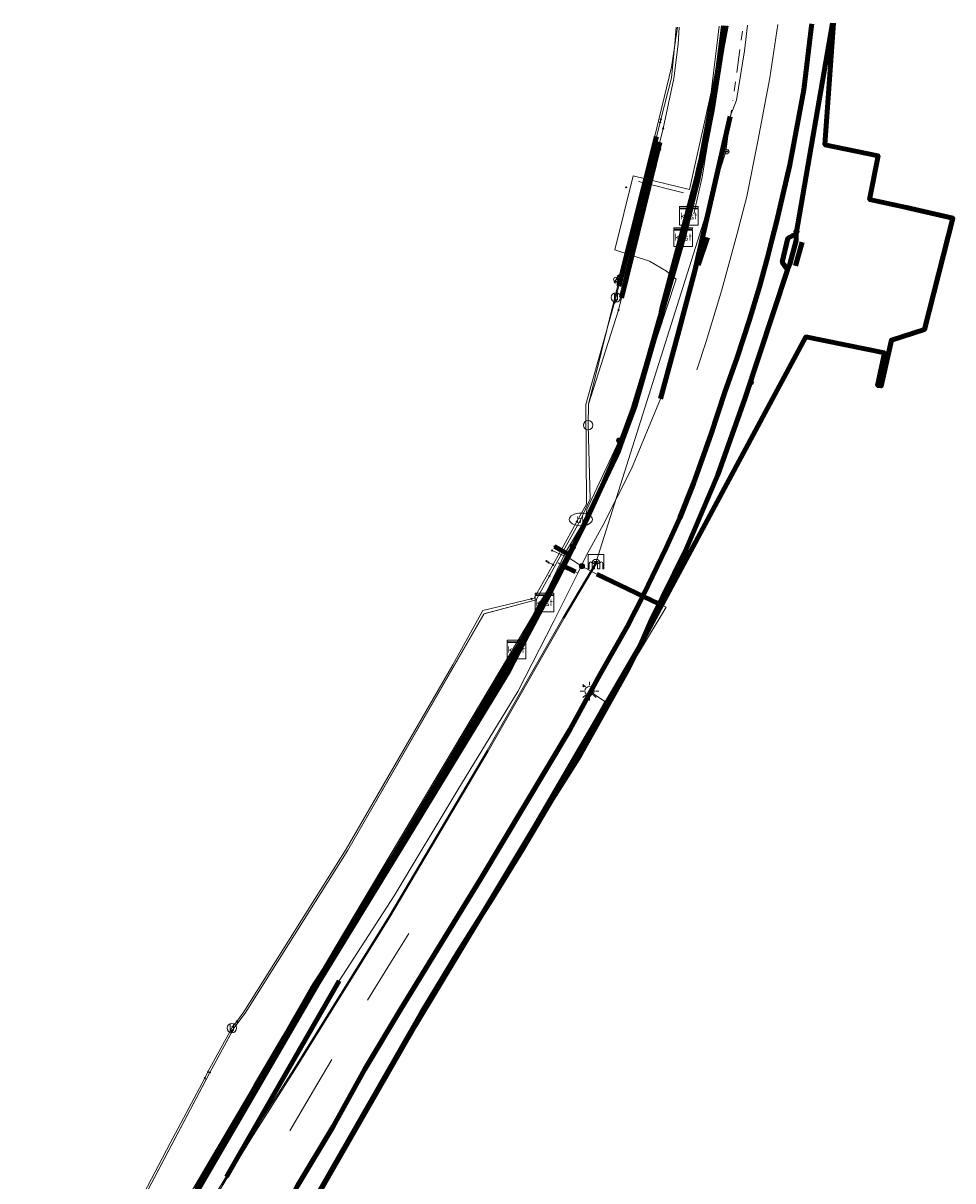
# Model space of a CAD drawing. Header units: metres. Extents: x 200221 to 204794, y 461183 to 463932.
# Tile 4 of 19: x 200598 to 200797, y 463667 to 463915. Entities that reach past the tile are written whole.
import ezdxf
from ezdxf.enums import TextEntityAlignment as Align
from ezdxf.lldxf.tags import DXFTag

# ---------------------------------------------------------------- set-up
doc = ezdxf.new("R2010")
doc.units = ezdxf.units.M
doc.linetypes.add('RI-OVERIG', pattern=[17, 5, -2, 2, -2, 0, -2, 2, -2])
doc.layers.get('0').update_dxf_attribs({"lineweight": 25})
for name, color, linetype, lineweight in [('B-WE-KL-DATA_DUCT_ZIGGO BV-G', 90, 'Continuous', 100), ('B-WE-KL-DATA_HULPSTUK_KPN BV-S', 90, 'Continuous', 25), ('B-WE-KL-DATA_HULPSTUK_ZIGGO BV-S', 90, 'Continuous', 25), ('B-WE-KL-DATA_KABELBED_KPN BV-G', 90, 'Continuous', 100), ('B-WE-KL-DATA_KABELBED_ZIGGO BV-G', 90, 'Continuous', 100), ('B-WE-KL-DATA_LIANDER NV PAC 2AI68G2-G', 90, 'KL-DATA-N', 18), ('B-WE-KL-DATA_MANTELBUIS_KPN BV-G', 90, 'Continuous', 100), ('B-WE-KL-DATA_MANTELBUIS_NKM NETWORK SERVICES BV-G', 90, 'Continuous', 100), ('B-WE-KL-DATA_MANTELBUIS_ZIGGO BV-G', 90, 'Continuous', 100), ('B-WE-KL-DATA_NKM NETWORK SERVICES BV-G', 90, 'KL-DATA-N', 18), ('B-WE-KL-ET_LS_GEMEENTE APELDOORN-G', 190, 'KL-LS-N', 18), ('B-WE-KL-ET_LS_HULPSTUK_LIANDER NV PAC 2AI68G2-S', 190, 'Continuous', 25), ('B-WE-KL-ET_LS_LIANDER NV PAC 2AI68G2-G', 190, 'KL-LS-N', 18), ('B-WE-KL-ET_LS_MANTELBUIS_LIANDER NV PAC 2AI68G2-G', 190, 'Continuous', 100), ('B-WE-KL-ET_LS_OV_LICHTMAST_LIANDER NV PAC 2AI68G2-S', 190, 'Continuous', 25), ('B-WE-KL-ET_MS_HULPSTUK_LIANDER NV PAC 2AI68G2-S', 130, 'Continuous', 25), ('B-WE-KL-ET_MS_LIANDER NV PAC 2AI68G2-G', 130, 'KL-MS-N', 18), ('B-WE-KL-GAS_LD_HULPSTUK_LIANDER NV PAC 2AI68G2-S', 50, 'Continuous', 25), ('B-WE-KL-GAS_LD_LIANDER NV PAC 2AI68G2-G', 50, 'KL-GAS-LD-N', 18), ('B-WE-KL-GAS_LD_MANTELBUIS_LIANDER NV PAC 2AI68G2-G', 50, 'Continuous', 100), ('B-WE-KL-OVERIG_HULPSTUK-G', 8, 'Continuous', 18), ('B-WE-KL-OVERIG_HULPSTUK-S', 8, 'Continuous', 25), ('B-WE-KL-OVERIG_HULPSTUK_GEMEENTE APELDOORN-S', 8, 'Continuous', 25), ('B-WE-KL-WATER_HULPSTUK_VITENS-S', 170, 'Continuous', 25), ('B-WE-KL-WATER_MANTELBUIS_VITENS-G', 170, 'Continuous', 100), ('B-WE-KL-WATER_VITENS-G', 170, 'KL-WATER-N', 18), ('B-WE-KW-KUNSTWERK_SLUIS_GEMEENTE APELDOORN-S', 170, 'Continuous', 25), ('B-WE-RI-DRUK_GEMEENTE APELDOORN-G', 210, 'RI-PERS', 18), ('B-WE-RI-PERSLEIDING_HULPSTUK_GEMEENTE APELDOORN-S', 210, 'Continuous', 25), ('B-WE-RI-VRIJVERVAL_GEMEENTE APELDOORN-G', 210, 'RI-OVERIG', 18), ('B-WE-RI-VRIJVERVAL_HULPSTUK_GEMEENTE APELDOORN-S', 210, 'Continuous', 25), ('V-WE-KL-WATER_VITENS-S', 170, 'Continuous', 25)]:
    doc.layers.add(name, color=color, linetype=linetype, lineweight=lineweight)
doc.styles.add('NLCS-ISO', font='NLCS-ISO.ttf')
doc.styles.get("Standard").update_dxf_attribs({"font": 'NLCS-ISO.ttf'})
tags = doc.linetypes.add('KL-DATA-N', pattern='A,4,-1,[101,NLCS.SHX,S=0.5,R=0,X=0,Y=0],-1,4,-1,["D",Standard,S=1,R=0,X=-0.25,Y=-0.5],-1.5', length=12.5).pattern_tags.tags
tags[18] = DXFTag(74, 10)
tags = doc.linetypes.add('KL-GAS-LD-N', pattern='A,4,-1,[69,NLCS.SHX,S=0.5,R=0,X=0,Y=0],-1,4,-1,["L",Standard,S=1,R=0,X=0.25,Y=-0.5],-2', length=13).pattern_tags.tags
tags[18] = DXFTag(74, 10)
tags = doc.linetypes.add('KL-LS-N', pattern='A,4,-1,[103,NLCS.SHX,S=0.75,R=0,X=0,Y=0],-1,4,-1,["L",Standard,S=1,R=0,X=0,Y=-0.5],-2', length=13).pattern_tags.tags
tags[18] = DXFTag(74, 10)
tags = doc.linetypes.add('KL-MS-N', pattern='A,4,-1,[103,NLCS.SHX,S=0.75,R=0,X=0,Y=0],-1,4,-1,["M",Standard,S=1,R=0,X=0,Y=-0.5],-2', length=13).pattern_tags.tags
tags[18] = DXFTag(74, 10)
doc.linetypes.add('KL-WATER-N', pattern='A,7,-0.5,[168,NLCS.SHX,S=0.75,R=0,X=0.75,Y=0],-2', length=9.5)
tags = doc.linetypes.add('RI-PERS', pattern='A,7,-2,["P",Standard,S=1.8,R=0,X=-0.5,Y=-0.9],-2,7,-2,[102,NLCS.SHX,S=1,R=180,X=0,Y=0],-2', length=22).pattern_tags.tags
tags[6] = DXFTag(74, 10)

# ---------------------------------------------------------------- blocks, each defined once
blk = doc.blocks.new('SKL-WTB_HULP_KAST-SO')
at = {"color": 0, "linetype": 'ByBlock', "lineweight": 18}
for points in [[(-2, 2), (2, 2), (2, 1.68), (-2, 1.68)], [(-2, 1.52), (2, 1.52), (2, -2), (-2, -2)]]:
    blk.add_lwpolyline(points, close=True, dxfattribs=at)
at = {"color": 0, "linetype": 'ByBlock', "lineweight": 18, "style": 'NLCS-ISO'}
blk.add_text('kast', height=1.5, dxfattribs=at).set_placement((0, 0), align=Align.MIDDLE_CENTER)
at = {"color": 0, "linetype": 'ByBlock', "lineweight": 18, "style": 'NLCS-ISO', "flags": 1}
for tag, p in [('TYPE', (2.5, 0)), ('OMSCHRIJVING', (2.5, -3)), ('LABEL', (2.5, -1.5))]:
    blk.add_attdef(tag, p, '', height=1, dxfattribs=at)
blk = doc.blocks.new('SKL-WTB_HULP_OVERIG-SO')
at = {"color": 0, "linetype": 'ByBlock', "lineweight": 18}
for points in [[(-0.14, 0.14), (0.14, -0.14)], [(0.14, 0.14), (-0.14, -0.14)]]:
    blk.add_lwpolyline(points, dxfattribs=at)
at = {"color": 0, "linetype": 'ByBlock', "lineweight": 18, "style": 'NLCS-ISO', "flags": 1}
for tag, p in [('TYPE', (1.5, 0)), ('OMSCHRIJVING', (1.5, -3)), ('LABEL', (1.5, -1.5))]:
    blk.add_attdef(tag, p, '', height=1, dxfattribs=at)
blk = doc.blocks.new('SKL-WTB_HULP_SIFON-SO')
at = {"linetype": 'ByBlock', "lineweight": 18}
h = blk.add_hatch(color=0, dxfattribs=at)
h.dxf.hatch_style = 1
h.paths.add_polyline_path([(0.13, -0.53), (-0.13, -0.53), (-0.13, -0.8), (0.13, -0.8)])
at = {"color": 0, "linetype": 'ByBlock', "lineweight": 18}
blk.add_lwpolyline([(0.33, 0.8), (0.33, -0.53), (-0.33, -0.53), (-0.33, 0.8)], dxfattribs=at)
blk.add_lwpolyline([(0.13, -0.8), (-0.13, -0.8), (-0.13, -0.53), (0.13, -0.53)], close=True, dxfattribs=at)
blk.add_circle((0, 0), 1, dxfattribs=at)
at = {"color": 0, "linetype": 'ByBlock', "lineweight": 18, "style": 'NLCS-ISO', "flags": 1}
for tag, p in [('TYPE', (1.5, 0)), ('OMSCHRIJVING', (1.5, -3)), ('LABEL', (1.5, -1.5))]:
    blk.add_attdef(tag, p, '', height=1, dxfattribs=at)
blk = doc.blocks.new('SKL-WTB_HULP_KB MEETPUNT-SO')
at = {"linetype": 'ByBlock', "lineweight": 18}
h = blk.add_hatch(color=0, dxfattribs=at)
h.dxf.hatch_style = 1
h.paths.add_polyline_path([(0.6, 1.04), (0.26, 0.78), (0.54, 0.61)])
at = {"color": 0, "linetype": 'ByBlock', "lineweight": 18}
for points in [[(-0.4, -0.69), (0.4, 0.69)], [(0.6, 1.04), (0.26, 0.78)], [(0.26, 0.78), (0.54, 0.61)], [(0.6, 1.04), (0.54, 0.61)], [(0, -0.25), (0, -0.8)]]:
    blk.add_lwpolyline(points, dxfattribs=at)
blk.add_circle((0, 0), 0.5, dxfattribs=at)
at = {"color": 0, "linetype": 'ByBlock', "lineweight": 18, "style": 'NLCS-ISO', "flags": 1}
for tag, p in [('TYPE', (1.5, 0)), ('OMSCHRIJVING', (1.5, -3)), ('LABEL', (1.5, -1.5))]:
    blk.add_attdef(tag, p, '', height=1, dxfattribs=at)
blk = doc.blocks.new('SKL-WTB_HULP_MOF-SO')
at = {"linetype": 'ByBlock', "lineweight": 18}
h = blk.add_hatch(color=0, dxfattribs=at)
h.dxf.hatch_style = 1
h.paths.add_polyline_path([(-0.5625, 0, 1), (0.5625, 0, 1)])
at = {"color": 0, "linetype": 'ByBlock', "lineweight": 18}
blk.add_circle((0, 0), 0.5625, dxfattribs=at)
at = {"color": 0, "linetype": 'ByBlock', "lineweight": 18, "style": 'NLCS-ISO', "flags": 1}
for tag, p in [('TYPE', (1.5, 0)), ('OMSCHRIJVING', (1.5, -3)), ('LABEL', (1.5, -1.5))]:
    blk.add_attdef(tag, p, '', height=1, dxfattribs=at)
blk = doc.blocks.new('SKL-ET_OV_LICHTMAST-SO')
at = {"color": 0, "linetype": 'ByBlock', "lineweight": 18}
for points in [[(-1.25, 0), (-2, 0)], [(-1.41, 1.41), (-0.88, 0.88)], [(0, 2), (0, 1.25)], [(0.88, 0.88), (1.41, 1.41)], [(2, 0), (1.25, 0)], [(-1.41, -1.41), (-0.88, -0.88)], [(0, -1.25), (0, -2)], [(0.88, -0.88), (1.41, -1.41)]]:
    blk.add_lwpolyline(points, dxfattribs=at)
blk.add_circle((0, 0), 1, dxfattribs=at)
blk = doc.blocks.new('SKL-WTB_HULP_AFSLUITER-SO')
at = {"color": 0, "linetype": 'ByBlock', "lineweight": 18}
blk.add_lwpolyline([(0, 0.8), (0, -0.8)], dxfattribs=at)
blk.add_circle((0, 0), 1, dxfattribs=at)
at = {"color": 0, "linetype": 'ByBlock', "lineweight": 18, "style": 'NLCS-ISO', "flags": 1}
for tag, p in [('TYPE', (1.5, 0)), ('OMSCHRIJVING', (1.5, -3)), ('LABEL', (1.5, -1.5))]:
    blk.add_attdef(tag, p, '', height=1, dxfattribs=at)
blk = doc.blocks.new('SKL-WATER_BRANDKRAAN_BRANDPUT-SO')
at = {"color": 0, "linetype": 'ByBlock', "lineweight": 18}
blk.add_ellipse((0, 0), major_axis=(2.5, 0), ratio=0.54, dxfattribs=at)
at = {"color": 0, "linetype": 'ByBlock', "lineweight": 18, "style": 'NLCS-ISO'}
blk.add_text('bk', height=1.5, dxfattribs=at).set_placement((0.16, 0), align=Align.MIDDLE_CENTER)
blk = doc.blocks.new('SRI-HULP_MANGAT-SO')
at = {"linetype": 'ByBlock', "lineweight": 18}
h = blk.add_hatch(color=0, dxfattribs=at)
h.dxf.hatch_style = 1
edge = h.paths.add_edge_path()
edge.add_arc((0.38, 0), 0.0646, -90, 90, ccw=False)
edge.add_line((0.38, -0.06), (-0.38, -0.06))
edge.add_arc((-0.38, 0), 0.0646, 90, 270, ccw=False)
edge.add_line((-0.38, 0.06), (0.38, 0.06))
at = {"color": 0, "linetype": 'ByBlock', "lineweight": 18}
blk.add_lwpolyline([(0.38, 0.06, -1), (0.38, -0.06), (-0.38, -0.06, -1), (-0.38, 0.06)], format="xyb", close=True, dxfattribs=at)
blk.add_ellipse((0, 0), major_axis=(-0.75, 0), ratio=0.666667, dxfattribs=at)
at = {"color": 0, "linetype": 'ByBlock', "lineweight": 18, "style": 'NLCS-ISO', "flags": 1}
for tag, p in [('TYPE', (1.75, 0)), ('OMSCHRIJVING', (1.75, -3)), ('LABEL', (1.75, -1.5))]:
    blk.add_attdef(tag, p, '', height=1, dxfattribs=at)
blk = doc.blocks.new('SKW-SLUIS-SO')
at = {"color": 0, "linetype": 'ByBlock', "lineweight": 18}
blk.add_lwpolyline([(0.31, -1.55), (0.82, -1.55), (0.82, -0.35, -1), (1.45, -0.35), (1.45, -1.55), (1.7, -1.55), (1.7, 1.55), (-1.7, 1.55), (-1.7, -1.55), (-1.45, -1.55), (-1.45, -0.35, -1), (-0.82, -0.35), (-0.82, -1.55), (-0.32, -1.55), (-0.32, -0.35, -1), (0.31, -0.35)], format="xyb", close=True, dxfattribs=at)

msp = doc.modelspace()

# ---------------------------------------------------------------- linework, layer by layer
at = {"layer": 'B-WE-KL-DATA_DUCT_ZIGGO BV-G', "flags": 128}
for points in [[(200597.739, 463594.504), (200600.816, 463601.117), (200603.799, 463607.308), (200609.93, 463619.608), (200616.281, 463631.796), (200619.539, 463637.847), (200626.216, 463649.86), (200629.636, 463655.821), (200648.655, 463688.182), (200660.214, 463708.076), (200710.198, 463792.127), (200714.904, 463801.193), (200725.256, 463823.062), (200728.956, 463833.696), (200735.206, 463854.913), (200739.901, 463871.509), (200742.435, 463881.947), (200744.335, 463891.189), (200745.459, 463897.378), (200746.932, 463906.698), (200747.959, 463914.617)], [(200597.739, 463594.504), (200600.816, 463601.117), (200603.799, 463607.308), (200609.93, 463619.608), (200616.281, 463631.796), (200619.539, 463637.847), (200626.216, 463649.86), (200629.636, 463655.821), (200648.655, 463688.182), (200660.214, 463708.076), (200710.198, 463792.127), (200714.904, 463801.193), (200725.256, 463823.062), (200728.956, 463833.696), (200735.206, 463854.913), (200739.901, 463871.509), (200742.435, 463881.947), (200744.335, 463891.189), (200745.459, 463897.378), (200746.932, 463906.698), (200747.959, 463914.617)], [(200597.739, 463594.504), (200600.816, 463601.117), (200603.799, 463607.308), (200609.93, 463619.608), (200616.281, 463631.796), (200619.539, 463637.847), (200626.216, 463649.86), (200629.636, 463655.821), (200648.655, 463688.182), (200660.214, 463708.076), (200710.198, 463792.127), (200714.904, 463801.193), (200725.256, 463823.062), (200728.956, 463833.696), (200735.206, 463854.913), (200739.901, 463871.509), (200742.435, 463881.947), (200744.335, 463891.189), (200745.459, 463897.378), (200746.932, 463906.698), (200747.959, 463914.617)], [(200766.827, 463915.092), (200766.78, 463914.616), (200765.103, 463900.88), (200762.142, 463884.828), (200759.268, 463872.519), (200758.287, 463868.653)], [(200766.827, 463915.092), (200766.78, 463914.616), (200765.103, 463900.88), (200762.142, 463884.828), (200759.268, 463872.519), (200758.287, 463868.653)], [(200766.827, 463915.092), (200766.78, 463914.616), (200765.103, 463900.88), (200762.142, 463884.828), (200759.268, 463872.519), (200758.287, 463868.653)], [(200758.287, 463868.653), (200757.338, 463864.973)], [(200758.287, 463868.653), (200757.338, 463864.973)], [(200758.287, 463868.653), (200757.338, 463864.973)], [(200758.287, 463868.653), (200757.338, 463864.973)], [(200757.338, 463864.973), (200755.6, 463858.633), (200753.413, 463851.365), (200750.859, 463843.508), (200748.203, 463836.036), (200745.245, 463827.108), (200741.466, 463816.453), (200738.518, 463809.11), (200735.632, 463802.709), (200730.742, 463792.574), (200727.338, 463785.887), (200721.421, 463775.591), (200714.953, 463763.678), (200695.776, 463731.592), (200678.796, 463703.894), (200670.956, 463690.897), (200664.176, 463678.541), (200656.557, 463665.834), (200650.019, 463653.343), (200642.257, 463639.345), (200629.628, 463615.493), (200620.927, 463598.076), (200605.513, 463565.077), (200602.427, 463566.509)], [(200757.338, 463864.973), (200755.6, 463858.633), (200753.413, 463851.365), (200750.859, 463843.508), (200748.203, 463836.036), (200745.245, 463827.108), (200741.466, 463816.453), (200738.518, 463809.11), (200735.632, 463802.709), (200730.742, 463792.574), (200727.338, 463785.887), (200721.421, 463775.591), (200714.953, 463763.678), (200695.776, 463731.592), (200678.796, 463703.894), (200670.956, 463690.897), (200664.176, 463678.541), (200656.557, 463665.834), (200650.019, 463653.343), (200642.257, 463639.345), (200629.628, 463615.493), (200620.927, 463598.076), (200605.513, 463565.077), (200602.427, 463566.509)], [(200757.338, 463864.973), (200755.6, 463858.633), (200753.413, 463851.365), (200750.859, 463843.508), (200748.203, 463836.036), (200745.245, 463827.108), (200741.466, 463816.453), (200738.518, 463809.11), (200735.632, 463802.709), (200730.742, 463792.574), (200727.338, 463785.887), (200721.421, 463775.591), (200714.953, 463763.678), (200695.776, 463731.592), (200678.796, 463703.894), (200670.956, 463690.897), (200664.176, 463678.541), (200656.557, 463665.834), (200650.019, 463653.343), (200642.257, 463639.345), (200629.628, 463615.493), (200620.927, 463598.076), (200605.513, 463565.077), (200602.427, 463566.509)]]:
    msp.add_lwpolyline(points, dxfattribs=at)
at = {"layer": 'B-WE-KL-DATA_KABELBED_KPN BV-G', "flags": 128}
for points in [[(200597.7, 463593.534), (200601.846, 463602.474), (200608.247, 463615.527), (200625.352, 463648.101), (200644.364, 463680.782), (200660.81, 463709.09), (200680.355, 463740.991), (200701.856, 463776.306), (200704.034, 463780.447), (200709.48, 463790.804), (200710.197, 463792.126), (200714.903, 463801.193), (200716.517, 463804.606), (200721.913, 463816.011), (200724.88, 463822.284), (200728.876, 463833.009), (200739.414, 463869.537), (200742.028, 463881.509), (200742.528, 463883.799), (200743.013, 463885.851), (200748.511, 463914.631)], [(200634.644, 463665.215), (200640.69, 463675.18), (200647.593, 463687.377), (200653.763, 463697.779), (200659.664, 463708.132), (200665.627, 463717.299), (200672.713, 463729.399), (200681.345, 463743.377), (200691.475, 463760.174), (200701.532, 463776.67), (200708.3, 463789.784), (200709.846, 463792.317), (200714.726, 463801.272), (200715.635, 463802.941), (200716.185, 463803.95), (200716.517, 463804.606), (200717.988, 463807.507), (200721.913, 463816.011), (200722.177, 463816.584), (200725.719, 463824.943), (200728.551, 463832.518), (200731.195, 463841.242), (200734.149, 463851.766), (200734.387, 463852.404), (200734.712, 463853.92), (200742.028, 463881.509), (200743.013, 463885.851), (200746.255, 463901.808), (200747.927, 463914.616)], [(200640.402, 463628.315), (200683.177, 463703.095), (200690.97, 463715.971), (200696.137, 463724.08), (200697.696, 463726.527), (200704.704, 463737.937), (200711.148, 463748.768), (200717.083, 463758.157), (200722.71, 463768.207), (200727.539, 463776.827), (200729.479, 463780.743), (200729.821, 463781.433), (200730.114, 463781.978), (200765.557, 463847.918), (200782.425, 463844.495), (200780.935, 463837.503), (200781.737, 463837.389), (200783.915, 463847.245), (200791.019, 463849.538), (200797.092, 463873.377), (200787.125, 463875.67), (200779.219, 463877.389), (200781.052, 463886.787), (200769.651, 463889.119), (200771.487, 463915.21)], [(200763.465, 463870.016), (200771.262, 463915.205)], [(200738.754, 463868.297), (200740.184, 463874.124)], [(200761.636, 463862.271), (200760.499, 463863.916), (200761.719, 463869.081), (200763.465, 463870.017)], [(200761.719, 463869.081), (200760.499, 463863.916)], [(200761.636, 463862.271), (200762.105, 463863.484), (200763.483, 463868.607), (200763.465, 463870.016), (200763.465, 463870.017)], [(200762.105, 463863.484), (200763.483, 463868.607)], [(200764.755, 463868.266), (200763.377, 463863.141)], [(200707.539, 463743.041), (200729.479, 463780.743), (200729.872, 463781.418), (200730.114, 463781.978), (200732.225, 463786.865), (200739.923, 463802.373), (200746.683, 463818.313), (200752.479, 463834.627), (200761.637, 463862.271)], [(200715.635, 463802.941), (200714.726, 463801.272), (200711.654, 463802.962)], [(200709.48, 463790.804), (200704.034, 463780.447)], [(200597.7, 463542.345), (200598.979, 463541.826), (200603.439, 463552.523), (200610.475, 463566.99), (200611.417, 463568.927), (200633.202, 463613.613), (200656.947, 463656.981), (200681.79, 463700.222), (200696.137, 463724.08), (200707.539, 463743.041)]]:
    msp.add_lwpolyline(points, dxfattribs=at)
at = {"layer": 'B-WE-KL-DATA_KABELBED_ZIGGO BV-G', "flags": 128}
for points in [[(200740.472, 463873.86), (200742.435, 463881.947), (200743.73, 463888.103), (200745.459, 463897.378), (200746.932, 463906.698), (200747.77, 463912.932), (200747.965, 463914.617)], [(200766.827, 463915.092), (200766.78, 463914.616), (200765.103, 463900.88), (200762.142, 463884.828), (200759.268, 463872.519), (200758.287, 463868.653)], [(200739.28, 463869.314), (200740.472, 463873.86)], [(200709.482, 463790.923), (200710.198, 463792.127), (200714.904, 463801.193), (200725.256, 463823.062), (200728.956, 463833.696), (200735.206, 463854.913), (200739.28, 463869.314)], [(200758.287, 463868.653), (200757.338, 463864.973)], [(200757.338, 463864.973), (200755.6, 463858.633), (200753.413, 463851.365), (200750.859, 463843.508), (200748.203, 463836.036), (200745.245, 463827.108), (200741.466, 463816.453), (200738.518, 463809.11), (200735.632, 463802.709), (200730.742, 463792.574), (200727.338, 463785.887), (200721.421, 463775.591), (200714.953, 463763.678), (200695.776, 463731.592), (200678.796, 463703.894), (200670.956, 463690.897), (200664.176, 463678.541), (200656.557, 463665.834), (200650.019, 463653.343), (200642.257, 463639.345), (200629.628, 463615.493), (200620.927, 463598.076), (200605.513, 463565.077), (200602.427, 463566.509)], [(200703.501, 463780.866), (200709.482, 463790.923)], [(200701.962, 463778.279), (200703.501, 463780.866)], [(200597.739, 463594.504), (200600.816, 463601.117), (200603.799, 463607.308), (200609.93, 463619.608), (200616.281, 463631.796), (200619.539, 463637.847), (200626.216, 463649.86), (200629.636, 463655.821), (200648.655, 463688.182), (200660.214, 463708.076), (200701.962, 463778.279)]]:
    msp.add_lwpolyline(points, dxfattribs=at)
at = {"layer": 'B-WE-KL-DATA_LIANDER NV PAC 2AI68G2-G', "flags": 128}
msp.add_lwpolyline([(200597.739, 463614.207), (200629.553, 463674.69), (200637.647, 463689.981), (200642.905, 463699.643), (200645.344, 463702.87), (200667.321, 463737.815), (200696.582, 463788.55), (200707.716, 463791.542), (200713.499, 463801.958), (200717.315, 463808.762), (200719.281, 463813.157), (200718.868, 463828.979), (200718.935, 463833.496), (200725.704, 463860.751), (200733.616, 463892.788), (200736.741, 463905.771), (200738.043, 463914.367)], dxfattribs=at)
at = {"layer": 'B-WE-KL-DATA_MANTELBUIS_KPN BV-G', "flags": 128}
for points in [[(200738.754, 463868.297), (200740.184, 463874.124)], [(200761.719, 463869.081), (200760.499, 463863.916)], [(200762.105, 463863.484), (200763.483, 463868.607)], [(200764.755, 463868.266), (200763.377, 463863.141)], [(200764.755, 463868.266), (200763.377, 463863.141)], [(200709.48, 463790.804), (200704.034, 463780.447)], [(200709.48, 463790.804), (200704.034, 463780.447)]]:
    msp.add_lwpolyline(points, dxfattribs=at)
at = {"layer": 'B-WE-KL-DATA_MANTELBUIS_NKM NETWORK SERVICES BV-G', "flags": 128}
for points in [[(200734.389, 463834.664), (200738.076, 463848.365), (200741.765, 463862.075), (200745.534, 463878.633), (200749.3, 463895.182)], [(200713.397, 463798.895), (200716.168, 463797.526)], [(200665.458, 463709.832), (200655.68, 463692.796), (200643.608, 463671.767), (200641.316, 463667.781)]]:
    msp.add_lwpolyline(points, dxfattribs=at)
at = {"layer": 'B-WE-KL-DATA_MANTELBUIS_ZIGGO BV-G', "flags": 128}
for points in [[(200739.28, 463869.314), (200740.472, 463873.86)], [(200758.287, 463868.653), (200757.338, 463864.973)], [(200703.501, 463780.866), (200709.482, 463790.923)]]:
    msp.add_lwpolyline(points, dxfattribs=at)
at = {"layer": 'B-WE-KL-DATA_NKM NETWORK SERVICES BV-G', "flags": 128}
for points in [[(200753.021, 463914.744), (200752.418, 463909.258), (200750.676, 463898.727), (200749.3, 463895.182)], [(200749.3, 463895.182), (200745.112, 463876.807), (200741.765, 463862.075), (200737.735, 463847.115), (200734.389, 463834.664)], [(200734.389, 463834.664), (200728.206, 463819.611), (200722.012, 463807.434), (200718.543, 463801.119), (200716.677, 463797.269)], [(200713.397, 463798.895), (200712.446, 463799.427)], [(200716.168, 463797.526), (200713.397, 463798.895)], [(200716.168, 463797.526), (200713.397, 463798.895)], [(200716.677, 463797.269), (200711.535, 463786.961), (200703.803, 463771.878), (200690.906, 463750.789), (200677.28, 463728.023), (200665.458, 463709.832)], [(200716.677, 463797.269), (200716.168, 463797.526)], [(200665.458, 463709.832), (200658.948, 463698.829), (200651.755, 463685.994), (200645.899, 463675.753), (200641.316, 463667.781)], [(200641.316, 463667.781), (200640.213, 463666.04)]]:
    msp.add_lwpolyline(points, dxfattribs=at)
at = {"layer": 'B-WE-KL-ET_LS_GEMEENTE APELDOORN-G', "flags": 128}
msp.add_lwpolyline([(200720.818, 463799.537), (200713.756, 463787.617), (200697.445, 463759.073), (200697.443, 463759.069), (200676.373, 463723.455), (200676.37, 463723.449), (200655.98, 463690.689), (200655.978, 463690.686), (200646.6, 463676.008), (200636.006, 463658.623), (200597.739, 463580.936)], dxfattribs=at)
at = {"layer": 'B-WE-KL-ET_LS_LIANDER NV PAC 2AI68G2-G', "flags": 128}
for points in [[(200733.953, 463888.192), (200732.934, 463888.449)], [(200724.84, 463860.199), (200725.84, 463860.199)], [(200724.84, 463860.199), (200725.723, 463859.892)], [(200717.548, 463798.73), (200714.921, 463800.388), (200711.176, 463802.084)], [(200720.901, 463765.603), (200730.312, 463781.181), (200735.586, 463789.94), (200720.028, 463797.382), (200717.548, 463798.73)], [(200718.802, 463762.128), (200718.351, 463762.401), (200722.44, 463769.703), (200719.168, 463771.965)], [(200720.901, 463765.603), (200691.552, 463717.024), (200676.66, 463691.97), (200667.998, 463676.665), (200656.034, 463655.496), (200635.302, 463617.44), (200624.107, 463595.458), (200618.438, 463583.228), (200608.733, 463562.407), (200606.628, 463558.487)]]:
    msp.add_lwpolyline(points, dxfattribs=at)
at = {"layer": 'B-WE-KL-ET_LS_MANTELBUIS_LIANDER NV PAC 2AI68G2-G', "flags": 128}
for points in [[(200744.468, 463869.222), (200742.501, 463863.322)], [(200734.012, 463790.693), (200720.729, 463797.047)]]:
    msp.add_lwpolyline(points, dxfattribs=at)
at = {"layer": 'B-WE-KL-ET_MS_LIANDER NV PAC 2AI68G2-G', "flags": 128}
for points in [[(200747, 463914.593), (200745.241, 463900.436), (200740.613, 463879.498), (200728.498, 463882.486), (200724.582, 463866.607), (200732.011, 463864.157), (200735.692, 463861.989), (200737.742, 463860.287), (200729.866, 463836.427), (200725.511, 463825.705)], [(200725.511, 463825.705), (200718.598, 463810.91), (200718.352, 463808.994), (200714.026, 463801.671), (200709.583, 463792.461), (200664.862, 463717.339), (200619.591, 463640.44), (200597.739, 463594.036)]]:
    msp.add_lwpolyline(points, dxfattribs=at)
at = {"layer": 'B-WE-KL-GAS_LD_LIANDER NV PAC 2AI68G2-G', "flags": 128}
for points in [[(200734.467, 463894.518), (200736.73, 463903.481), (200737.495, 463910.809), (200737.739, 463914.36)], [(200734.32, 463893.936), (200724.834, 463856.375)], [(200734.32, 463893.936), (200734.467, 463894.518)], [(200724.549, 463855.312), (200724.712, 463855.89)], [(200724.834, 463856.375), (200724.712, 463855.89)], [(200716.46, 463808.302), (200718.549, 463812.075), (200718.396, 463833.448), (200724.549, 463855.312)], [(200716.46, 463808.302), (200713.103, 463802.174), (200707.325, 463791.869), (200706.74, 463791.734)], [(200710.372, 463799.561), (200709.933, 463799.8)], [(200711.342, 463799.033), (200711.124, 463799.156), (200710.372, 463799.561)], [(200643.506, 463701.118), (200645.041, 463703.148), (200666.994, 463738.05), (200689.824, 463777.598), (200696.314, 463789.208), (200706.74, 463791.734)], [(200637.343, 463690.26), (200642.461, 463699.664)], [(200642.461, 463699.664), (200642.601, 463699.922)], [(200642.601, 463699.922), (200643.506, 463701.118)], [(200636.641, 463688.934), (200637.343, 463690.26)], [(200597.739, 463614.853), (200629.25, 463674.969), (200636.641, 463688.934)]]:
    msp.add_lwpolyline(points, dxfattribs=at)
at = {"layer": 'B-WE-KL-GAS_LD_MANTELBUIS_LIANDER NV PAC 2AI68G2-G', "flags": 128}
msp.add_lwpolyline([(200725.447, 463858.799), (200733.551, 463890.891)], dxfattribs=at)
at = {"layer": 'B-WE-KL-OVERIG_HULPSTUK-G', "flags": 128}
for points in [[(200741.554, 463874.343), (200743.31, 463882.184), (200744.451, 463889.217), (200745.919, 463896.408), (200748.769, 463914.637)], [(200759.543, 463914.909), (200757.809, 463903.455), (200755.271, 463889.869), (200752.881, 463878.006), (200750.797, 463869.796), (200747.564, 463857.981), (200744.189, 463846.919), (200742.172, 463840.872)], [(200739.319, 463878.783), (200729.677, 463881.283)], [(200680.417, 463719.944), (200676.463, 463713.705), (200671.574, 463705.667)], [(200654.896, 463677.63), (200657.809, 463682.617), (200660.699, 463687.519), (200663.915, 463692.913)]]:
    msp.add_lwpolyline(points, dxfattribs=at)
at = {"layer": 'B-WE-KL-WATER_MANTELBUIS_VITENS-G', "flags": 128}
msp.add_lwpolyline([(200734.282, 463889.67), (200726.045, 463856.27)], dxfattribs=at)
at = {"layer": 'B-WE-KL-WATER_VITENS-G', "flags": 128}
for points in [[(200738.394, 463914.376), (200738.193, 463910.711), (200737.236, 463903.364), (200734.966, 463892.646)], [(200734.966, 463892.646), (200734.282, 463889.67), (200726.045, 463856.27), (200725.399, 463853.641)], [(200725.399, 463853.641), (200718.935, 463833.496), (200718.868, 463828.979)], [(200718.868, 463828.979), (200719.281, 463813.157), (200717.315, 463808.762), (200713.499, 463801.958), (200707.716, 463791.542), (200696.514, 463788.53), (200667.321, 463737.815), (200645.344, 463702.87), (200642.905, 463699.643), (200642.666, 463699.204)], [(200637.742, 463690.157), (200642.666, 463699.204)], [(200637.742, 463690.157), (200637.503, 463689.718), (200629.41, 463674.426), (200597.739, 463614.207)]]:
    msp.add_lwpolyline(points, dxfattribs=at)
at = {"layer": 'B-WE-RI-DRUK_GEMEENTE APELDOORN-G', "flags": 128}
for points in [[(200720.56, 463799.69), (200748.38, 463887.66)], [(200597.739, 463581.616), (200635.743, 463658.768), (200646.346, 463676.167), (200655.725, 463690.848), (200676.115, 463723.608), (200697.185, 463759.222), (200713.497, 463787.768), (200720.56, 463799.69)]]:
    msp.add_lwpolyline(points, dxfattribs=at)
at = {"layer": 'B-WE-RI-VRIJVERVAL_GEMEENTE APELDOORN-G', "flags": 128}
msp.add_lwpolyline([(200748.38, 463887.66), (200752.15, 463914.722)], dxfattribs=at)

# ---------------------------------------------------------------- block references
at = {"layer": 'B-WE-KL-DATA_HULPSTUK_KPN BV-S'}
for name, p in [('SKL-WTB_HULP_MOF-SO', (200763.572, 463870.509)), ('SKL-WTB_HULP_OVERIG-SO', (200763.465, 463870.017)), ('SKL-WTB_HULP_OVERIG-SO', (200763.465, 463870.017)), ('SKL-WTB_HULP_OVERIG-SO', (200763.465, 463870.016)), ('SKL-WTB_HULP_OVERIG-SO', (200761.636, 463862.271)), ('SKL-WTB_HULP_OVERIG-SO', (200761.636, 463862.271)), ('SKL-WTB_HULP_OVERIG-SO', (200761.637, 463862.271)), ('SKL-WTB_HULP_MOF-SO', (200753.759, 463838.206)), ('SKL-WTB_HULP_OVERIG-SO', (200711.654, 463802.962)), ('SKL-WTB_HULP_MOF-SO', (200715.635, 463802.941)), ('SKL-WTB_HULP_OVERIG-SO', (200715.635, 463802.941)), ('SKL-WTB_HULP_OVERIG-SO', (200707.539, 463743.041)), ('SKL-WTB_HULP_OVERIG-SO', (200707.539, 463743.041))]:
    msp.add_blockref(name, p, dxfattribs=at)
at = {"layer": 'B-WE-KL-DATA_HULPSTUK_ZIGGO BV-S'}
for p in [(200740.472, 463873.86), (200739.28, 463869.314), (200709.482, 463790.923), (200703.501, 463780.866)]:
    msp.add_blockref('SKL-WTB_HULP_KAST-SO', p, dxfattribs=at)
at = {"layer": 'B-WE-KL-ET_LS_HULPSTUK_LIANDER NV PAC 2AI68G2-S'}
for name, p in [('SKL-WTB_HULP_KB MEETPUNT-SO', (200733.953, 463888.192)), ('SKL-WTB_HULP_KB MEETPUNT-SO', (200724.84, 463860.199)), ('SKL-WTB_HULP_OVERIG-SO', (200725.84, 463860.199)), ('SKL-WTB_HULP_OVERIG-SO', (200711.176, 463802.084)), ('SKL-WTB_HULP_MOF-SO', (200717.548, 463798.73)), ('SKL-WTB_HULP_MOF-SO', (200720.901, 463765.603)), ('SKL-WTB_HULP_MOF-SO', (200718.802, 463762.128))]:
    msp.add_blockref(name, p, dxfattribs=at)
at = {"layer": 'B-WE-KL-ET_LS_OV_LICHTMAST_LIANDER NV PAC 2AI68G2-S'}
msp.add_blockref('SKL-ET_OV_LICHTMAST-SO', (200719.168, 463771.965), dxfattribs=at)
at = {"layer": 'B-WE-KL-ET_MS_HULPSTUK_LIANDER NV PAC 2AI68G2-S'}
msp.add_blockref('SKL-WTB_HULP_MOF-SO', (200725.511, 463825.705), dxfattribs=at)
at = {"layer": 'B-WE-KL-GAS_LD_HULPSTUK_LIANDER NV PAC 2AI68G2-S'}
for name, p in [('SKL-WTB_HULP_OVERIG-SO', (200734.32, 463893.936)), ('SKL-WTB_HULP_OVERIG-SO', (200734.467, 463894.518)), ('SKL-WTB_HULP_SIFON-SO', (200724.834, 463856.375)), ('SKL-WTB_HULP_OVERIG-SO', (200724.712, 463855.89)), ('SKL-WTB_HULP_OVERIG-SO', (200724.549, 463855.312)), ('SKL-WTB_HULP_OVERIG-SO', (200716.46, 463808.302)), ('SKL-WTB_HULP_OVERIG-SO', (200709.933, 463799.8)), ('SKL-WTB_HULP_OVERIG-SO', (200710.372, 463799.561)), ('SKL-WTB_HULP_OVERIG-SO', (200711.342, 463799.033)), ('SKL-WTB_HULP_OVERIG-SO', (200706.74, 463791.734)), ('SKL-WTB_HULP_SIFON-SO', (200642.461, 463699.664)), ('SKL-WTB_HULP_OVERIG-SO', (200642.601, 463699.922)), ('SKL-WTB_HULP_OVERIG-SO', (200643.506, 463701.118)), ('SKL-WTB_HULP_OVERIG-SO', (200637.343, 463690.26)), ('SKL-WTB_HULP_OVERIG-SO', (200636.641, 463688.934))]:
    msp.add_blockref(name, p, dxfattribs=at)
at = {"layer": 'B-WE-KL-OVERIG_HULPSTUK-S'}
for p in [(200727.018, 463879.997), (200717.856, 463773.007), (200719.168, 463771.965)]:
    msp.add_blockref('SKL-WTB_HULP_OVERIG-SO', p, dxfattribs=at)
at = {"layer": 'B-WE-KL-OVERIG_HULPSTUK_GEMEENTE APELDOORN-S'}
msp.add_blockref('SKL-WTB_HULP_OVERIG-SO', (200748.38, 463887.66), dxfattribs=at)
msp.add_blockref('SKL-WTB_HULP_OVERIG-SO', (200748.38, 463887.66), dxfattribs=at)
at = {"layer": 'B-WE-KL-WATER_HULPSTUK_VITENS-S'}
for name, p in [('SKL-WTB_HULP_OVERIG-SO', (200734.966, 463892.646)), ('SKL-WTB_HULP_OVERIG-SO', (200725.399, 463853.641)), ('SKL-WTB_HULP_AFSLUITER-SO', (200718.868, 463828.979)), ('SKL-WTB_HULP_OVERIG-SO', (200710.572, 463796.686)), ('SKL-WTB_HULP_OVERIG-SO', (200642.666, 463699.204)), ('SKL-WTB_HULP_OVERIG-SO', (200637.742, 463690.157))]:
    msp.add_blockref(name, p, dxfattribs=at)
at = {"layer": 'B-WE-KW-KUNSTWERK_SLUIS_GEMEENTE APELDOORN-S'}
msp.add_blockref('SKW-SLUIS-SO', (200720.56, 463799.69), dxfattribs=at)
at = {"layer": 'B-WE-RI-PERSLEIDING_HULPSTUK_GEMEENTE APELDOORN-S'}
for p in [(200748.38, 463887.66), (200720.56, 463799.69)]:
    msp.add_blockref('SRI-HULP_MANGAT-SO', p, dxfattribs=at)
at = {"layer": 'B-WE-RI-VRIJVERVAL_HULPSTUK_GEMEENTE APELDOORN-S'}
msp.add_blockref('SRI-HULP_MANGAT-SO', (200748.38, 463887.66), dxfattribs=at)
at = {"layer": 'V-WE-KL-WATER_VITENS-S'}
msp.add_blockref('SKL-WATER_BRANDKRAAN_BRANDPUT-SO', (200717.315, 463808.762), dxfattribs=at)

doc.saveas('drawing.dxf')
